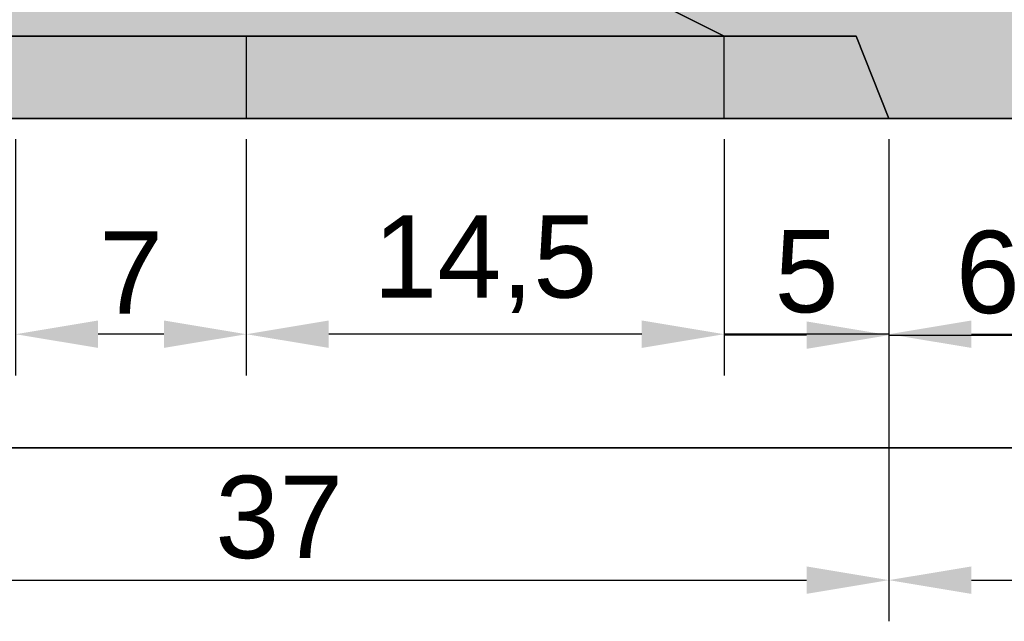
# Model space of a CAD drawing. Header units: centimetres. Extents: x -10 to 101, y -21 to 38.
# Tile 2 of 19: x 16 to 46, y -15 to 3. Entities that reach past the tile are written whole.
import ezdxf

# ---------------------------------------------------------------- set-up
doc = ezdxf.new("R2010")
doc.units = ezdxf.units.CM
doc.styles.get("Standard").update_dxf_attribs({"font": 'arial.ttf'})
doc.dimstyles.new('ISO-25', dxfattribs={"dimtxt": 2.5, "dimasz": 2.5, "dimexe": 1.25, "dimexo": 0.625, "dimtad": 1, "dimtxsty": 'Standard', "dimcen": 2.5, "dimadec": 0, "dimazin": 0, "dimtfac": 1, "dimtmove": 0, "dimatfit": 3, "dimfxl": 1, "dimarcsym": 0})

# ---------------------------------------------------------------- blocks, each defined once
blk = doc.blocks.new('*D1')
at = {"color": 0, "lineweight": -2, "transparency": 16777216}
for p, q in [((5, -0.625), (5, -15.268)), ((42, -0.625), (42, -15.268)), ((7.5, -14.018), (39.5, -14.018))]:
    blk.add_line(p, q, dxfattribs=at)
at = {"color": 0, "transparency": 16777216}
for points in [[(7.5, -13.602), (7.5, -14.435), (5, -14.018)], [(39.5, -13.602), (39.5, -14.435), (42, -14.018)]]:
    blk.add_solid(points, dxfattribs=at)
at = {"layer": 'Defpoints', "color": 0, "transparency": 16777216}
for p in [(5, 0), (42, 0), (42, -14.018)]:
    blk.add_point(p, dxfattribs=at)
at = {"color": 0, "transparency": 16777216, "insert": (23.5, -12.116), "char_height": 2.5, "attachment_point": 5}
blk.add_mtext('37', dxfattribs=at)
blk = doc.blocks.new('*D3')
at = {"color": 0, "lineweight": -2, "transparency": 16777216}
for p, q in [((42, -0.625), (42, -15.268)), ((61, -0.625), (61, -15.268)), ((44.5, -14.018), (58.5, -14.018))]:
    blk.add_line(p, q, dxfattribs=at)
at = {"color": 0, "transparency": 16777216}
for points in [[(44.5, -13.602), (44.5, -14.435), (42, -14.018)], [(58.5, -13.602), (58.5, -14.435), (61, -14.018)]]:
    blk.add_solid(points, dxfattribs=at)
at = {"layer": 'Defpoints', "color": 0, "transparency": 16777216}
for p in [(42, 0), (61, 0), (61, -14.018)]:
    blk.add_point(p, dxfattribs=at)
at = {"color": 0, "transparency": 16777216, "insert": (51.5, -12.117), "char_height": 2.5, "attachment_point": 5}
blk.add_mtext('19', dxfattribs=at)
blk = doc.blocks.new('*D11')
at = {"color": 0, "lineweight": -2, "transparency": 16777216}
for p, q in [((37, -0.625), (37, -7.801)), ((42, -0.625), (42, -7.801)), ((34.5, -6.551), (32, -6.551)), ((42, -6.551), (37, -6.551)), ((44.5, -6.551), (47, -6.551))]:
    blk.add_line(p, q, dxfattribs=at)
at = {"color": 0, "transparency": 16777216}
for points in [[(34.5, -6.134), (34.5, -6.967), (37, -6.551)], [(44.5, -6.134), (44.5, -6.967), (42, -6.551)]]:
    blk.add_solid(points, dxfattribs=at)
at = {"layer": 'Defpoints', "color": 0, "transparency": 16777216}
for p in [(37, 0), (42, 0), (37, -6.551)]:
    blk.add_point(p, dxfattribs=at)
at = {"color": 0, "transparency": 16777216, "insert": (39.5, -4.654), "char_height": 2.5, "attachment_point": 5}
blk.add_mtext('5', dxfattribs=at)
blk = doc.blocks.new('*D12')
at = {"color": 0, "lineweight": -2, "transparency": 16777216}
for p, q in [((22.5, -0.625), (22.5, -7.801)), ((37, -0.625), (37, -7.801)), ((34.5, -6.551), (25, -6.551))]:
    blk.add_line(p, q, dxfattribs=at)
at = {"color": 0, "transparency": 16777216}
for points in [[(25, -6.134), (25, -6.967), (22.5, -6.551)], [(34.5, -6.134), (34.5, -6.967), (37, -6.551)]]:
    blk.add_solid(points, dxfattribs=at)
at = {"layer": 'Defpoints', "color": 0, "transparency": 16777216}
for p in [(22.5, 0), (37, 0), (22.5, -6.551)]:
    blk.add_point(p, dxfattribs=at)
at = {"color": 0, "transparency": 16777216, "insert": (29.75, -4.423), "char_height": 2.5, "attachment_point": 5}
blk.add_mtext('14,5', dxfattribs=at)
blk = doc.blocks.new('*D13')
at = {"color": 0, "lineweight": -2, "transparency": 16777216}
for p, q in [((15.5, -0.625), (15.5, -7.801)), ((22.5, -0.625), (22.5, -7.801)), ((20, -6.551), (18, -6.551))]:
    blk.add_line(p, q, dxfattribs=at)
at = {"color": 0, "transparency": 16777216}
for points in [[(18, -6.134), (18, -6.967), (15.5, -6.551)], [(20, -6.134), (20, -6.967), (22.5, -6.551)]]:
    blk.add_solid(points, dxfattribs=at)
at = {"layer": 'Defpoints', "color": 0, "transparency": 16777216}
for p in [(15.5, 0), (22.5, 0), (15.5, -6.551)]:
    blk.add_point(p, dxfattribs=at)
at = {"color": 0, "transparency": 16777216, "insert": (19, -4.676), "char_height": 2.5, "attachment_point": 5}
blk.add_mtext('7', dxfattribs=at)
blk = doc.blocks.new('*D24')
at = {"color": 0, "lineweight": -2, "transparency": 16777216}
for p, q in [((42, -0.625), (42, -7.829)), ((48, -0.625), (48, -7.829)), ((39.5, -6.579), (37, -6.579)), ((42, -6.579), (48, -6.579)), ((50.5, -6.579), (53, -6.579))]:
    blk.add_line(p, q, dxfattribs=at)
at = {"color": 0, "transparency": 16777216}
for points in [[(39.5, -6.163), (39.5, -6.996), (42, -6.579)], [(50.5, -6.163), (50.5, -6.996), (48, -6.579)]]:
    blk.add_solid(points, dxfattribs=at)
at = {"layer": 'Defpoints', "color": 0, "transparency": 16777216}
for p in [(42, 0), (48, 0), (48, -6.579)]:
    blk.add_point(p, dxfattribs=at)
at = {"color": 0, "transparency": 16777216, "insert": (45, -4.678), "char_height": 2.5, "attachment_point": 5}
blk.add_mtext('6', dxfattribs=at)

msp = doc.modelspace()

# ---------------------------------------------------------------- hatches: boundary and pattern name
h = msp.add_hatch()
h.set_pattern_fill('AR-SAND', color=256, scale=0.0068)
h.paths.add_polyline_path([(22.5, 3.5), (42, 20), (48, 20), (62, 2.5), (61, 0), (42, 0), (41, 2.5), (37, 2.5), (35, 3.5)])
h = msp.add_hatch()
h.set_pattern_fill('HEX', color=256, scale=0.063)
h.paths.add_polyline_path([(5, 0), (0, 0), (5.5, 3.5), (35, 3.5), (37, 2.5), (6, 2.5)])
h = msp.add_hatch()
h.set_pattern_fill('DOTS', color=256, scale=0.36)
h.paths.add_polyline_path([(5, 0), (6, 2.5), (41, 2.5), (42, 0)])
edge = h.paths.add_edge_path()
edge.add_line((62, 2.5), (79, 2.5))
edge.add_line((80, 0), (61, 0))
at = {"true_color": 0x636466}
h = msp.add_hatch(dxfattribs=at)
h.set_pattern_fill('AR-HBONE', color=251)
h.paths.add_polyline_path([(90, 0), (0, 0), (-10, 0), (-10, -10), (90, -10)])

# ---------------------------------------------------------------- linework, layer by layer
for p, q in [((35, 3.5), (37, 2.5)), ((37, 2.5), (35, 3.5)), ((35, 3.5), (37, 2.5)), ((41, 2.5), (6, 2.5)), ((6, 2.5), (41, 2.5)), ((37, 2.5), (6, 2.5)), ((22.5, 2.5), (22.5, 0)), ((37, 2.5), (35, 2.5)), ((39, 2.5), (37, 2.5)), ((41, 2.5), (37, 2.5)), ((37, 0), (37, 2.5)), ((41, 2.5), (39, 2.5)), ((42, 0), (41, 2.5)), ((42, 0), (41, 2.5)), ((41, 2.5), (42, 0)), ((-10, 0), (90, 0)), ((42, 0), (5, 0)), ((22.5, 0), (37, 0)), ((42, 0), (41, 0)), ((61, 0), (42, 0)), ((90, -10), (-10, -10))]:
    msp.add_line(p, q)
msp.add_lwpolyline([(0, 0), (-10, 0), (-10, -10), (90, -10), (90, 0), (0, 0)])

# ---------------------------------------------------------------- dimensions: what is measured, and where the dimension line sits
for base, p1, p2, picture, middle in [((42, -14.018), (5, 0), (42, 0), '*D1', (23.5, -12.116)), ((15.5, -6.551), (22.5, 0), (15.5, 0), '*D13', (19, -4.676)), ((22.5, -6.551), (37, 0), (22.5, 0), '*D12', (29.75, -4.423)), ((37, -6.551), (42, 0), (37, 0), '*D11', (39.5, -4.654)), ((48, -6.579), (42, 0), (48, 0), '*D24', (45, -4.678)), ((61, -14.018), (42, 0), (61, 0), '*D3', (51.5, -12.117))]:
    dim = msp.add_linear_dim(base=base, p1=p1, p2=p2, dimstyle='ISO-25')
    dim.commit()
    dim.dimension.update_dxf_attribs({"geometry": picture, "text_midpoint": middle})

doc.saveas('drawing.dxf')
